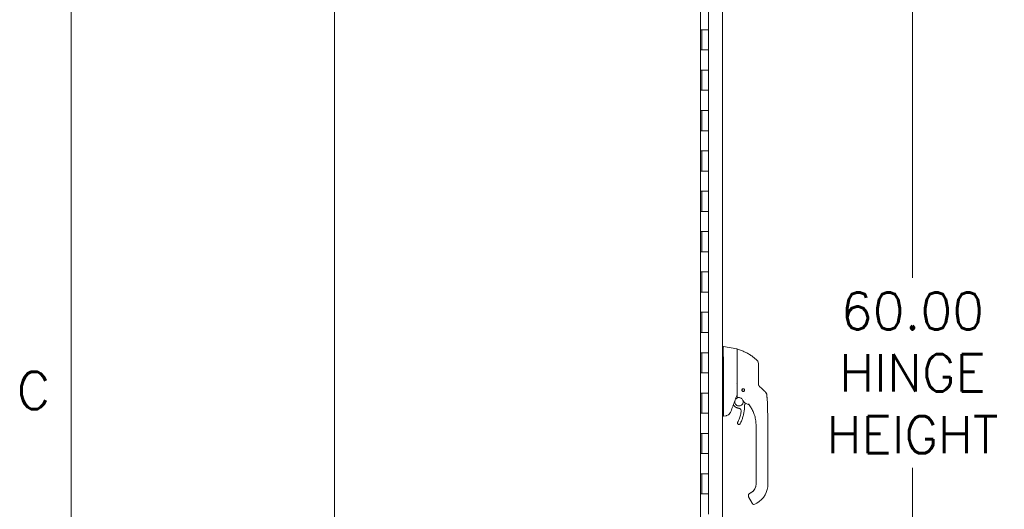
# Model space of a CAD drawing. Header units: inches. Extents: x 3 to 388, y 9 to 244.
# Tile 16 of 53: x 6 to 55, y 142 to 166. Entities that reach past the tile are written whole.
import ezdxf

# ---------------------------------------------------------------- set-up
doc = ezdxf.new("R2010")
doc.units = ezdxf.units.IN
doc.header["$LTSCALE"] = 23
doc.header["$MEASUREMENT"] = 0
doc.layers.get('0').update_dxf_attribs({"lineweight": 0})
for name, color, linetype, lineweight in [('Border (ANSI)', 7, 'Continuous', 5), ('Dimension (ANSI)', 7, 'Continuous', 5), ('Visible (ANSI)', 7, 'Continuous', 5)]:
    doc.layers.add(name, color=color, linetype=linetype, lineweight=lineweight)
doc.styles.add('Note Text (ANSI)', font='RomanS.shx')
doc.styles.add('ROMANS', font='romans.shx')
doc.dimstyles.new('Default (ANSI)', dxfattribs={"dimscale": 23, "dimtxt": 0.08, "dimasz": 0.098425, "dimexe": 0.125, "dimexo": 0.0625, "dimgap": 0.031496, "dimtad": 0, "dimtih": 1, "dimtoh": 1, "dimrnd": 1e-08, "dimzin": 0, "dimdsep": 46, "dimtxsty": 'ROMANS', "dimcen": 0.09, "dimdle": 0.393701, "dimclrd": 256, "dimclre": 256, "dimclrt": 256, "dimadec": 0, "dimazin": 0, "dimtfac": 1.25, "dimtofl": 0, "dimtmove": 0, "dimatfit": 3, "dimfxl": 0, "dimtolj": 1, "dimtzin": 0, "dimlwd": -1, "dimlwe": -1, "dimarcsym": 0})

# ---------------------------------------------------------------- blocks, each defined once
blk = doc.blocks.new('Borders Default Border')
at = {"layer": 'Border (ANSI)', "flags": 128}
blk.add_lwpolyline([(0.38, 0.62), (0.38, 10.38)], dxfattribs=at)
at = {"layer": 'Border (ANSI)', "insert": (0.263, 6.3759), "char_height": 0.08, "attachment_point": 7, "style": 'Note Text (ANSI)'}
blk.add_mtext('C', dxfattribs=at)
blk = doc.blocks.new('*D20')
at = {"layer": 'Defpoints', "color": 0}
for p in [(40.319, 178.438), (40.319, 118.438), (50.433, 118.438)]:
    blk.add_point(p, dxfattribs=at)
at = {"layer": 'Dimension (ANSI)'}
for p, q in [((41.756, 178.438), (53.308, 178.438)), ((50.433, 176.174), (50.433, 153.149)), ((50.433, 120.702), (50.433, 143.727)), ((41.756, 118.438), (53.308, 118.438))]:
    blk.add_line(p, q, dxfattribs=at)
for points in [[(50.056, 176.174), (50.811, 176.174), (50.433, 178.438)], [(50.056, 120.702), (50.811, 120.702), (50.433, 118.438)]]:
    blk.add_solid(points, dxfattribs=at)
at = {"layer": 'Dimension (ANSI)', "insert": (50.433, 148.438), "char_height": 1.84, "attachment_point": 5, "style": 'ROMANS'}
blk.add_mtext('\\A1;60.00\\PHINGE\\PHEIGHT', dxfattribs=at)

msp = doc.modelspace()

# ---------------------------------------------------------------- linework, layer by layer
at = {"layer": 'Visible (ANSI)'}
for p, q in [((21.7985, 110.2336), (21.7985, 182.1712)), ((41.0252, 179.6256), (41.0252, 117.2505)), ((39.9235, 178.8899), (39.9235, 117.5149)), ((40.3186, 165.4379), (40.3186, 166.4379)), ((39.9263, 164.4379), (39.9263, 165.4379)), ((39.9263, 165.4379), (39.9949, 165.4379)), ((39.9886, 164.4379), (39.9886, 165.4379)), ((40.3186, 165.4379), (39.9949, 165.4379)), ((39.9949, 165.4379), (40.3186, 165.4379)), ((40.3186, 164.4379), (40.3186, 165.4379)), ((39.9949, 164.4379), (39.9263, 164.4379)), ((39.9949, 164.4379), (40.3186, 164.4379)), ((40.3186, 164.4379), (39.9949, 164.4379)), ((40.3186, 163.4379), (40.3186, 164.4379)), ((39.9263, 162.4379), (39.9263, 163.4379)), ((39.9263, 163.4379), (39.9949, 163.4379)), ((39.9886, 162.4379), (39.9886, 163.4379)), ((40.3186, 163.4379), (39.9949, 163.4379)), ((39.9949, 163.4379), (40.3186, 163.4379)), ((40.3186, 162.4379), (40.3186, 163.4379)), ((39.9949, 162.4379), (39.9263, 162.4379)), ((39.9949, 162.4379), (40.3186, 162.4379)), ((40.3186, 162.4379), (39.9949, 162.4379)), ((40.3186, 161.4379), (40.3186, 162.4379)), ((39.9263, 160.4379), (39.9263, 161.4379)), ((39.9263, 161.4379), (39.9949, 161.4379)), ((39.9886, 160.4379), (39.9886, 161.4379)), ((40.3186, 161.4379), (39.9949, 161.4379)), ((39.9949, 161.4379), (40.3186, 161.4379)), ((40.3186, 160.4379), (40.3186, 161.4379)), ((39.9949, 160.4379), (39.9263, 160.4379)), ((39.9949, 160.4379), (40.3186, 160.4379)), ((40.3186, 160.4379), (39.9949, 160.4379)), ((40.3186, 159.4379), (40.3186, 160.4379)), ((39.9263, 158.4379), (39.9263, 159.4379)), ((39.9263, 159.4379), (39.9949, 159.4379)), ((39.9886, 158.4379), (39.9886, 159.4379)), ((40.3186, 159.4379), (39.9949, 159.4379)), ((39.9949, 159.4379), (40.3186, 159.4379)), ((40.3186, 158.4379), (40.3186, 159.4379)), ((39.9949, 158.4379), (39.9263, 158.4379)), ((39.9949, 158.4379), (40.3186, 158.4379)), ((40.3186, 158.4379), (39.9949, 158.4379)), ((40.3186, 157.4379), (40.3186, 158.4379)), ((39.9263, 156.4379), (39.9263, 157.4379)), ((39.9263, 157.4379), (39.9949, 157.4379)), ((39.9886, 156.4379), (39.9886, 157.4379)), ((40.3186, 157.4379), (39.9949, 157.4379)), ((39.9949, 157.4379), (40.3186, 157.4379)), ((40.3186, 156.4379), (40.3186, 157.4379)), ((39.9949, 156.4379), (39.9263, 156.4379)), ((39.9949, 156.4379), (40.3186, 156.4379)), ((40.3186, 156.4379), (39.9949, 156.4379)), ((40.3186, 155.4379), (40.3186, 156.4379)), ((39.9263, 154.4379), (39.9263, 155.4379)), ((39.9263, 155.4379), (39.9949, 155.4379)), ((39.9886, 154.4379), (39.9886, 155.4379)), ((40.3186, 155.4379), (39.9949, 155.4379)), ((39.9949, 155.4379), (40.3186, 155.4379)), ((40.3186, 154.4379), (40.3186, 155.4379)), ((39.9949, 154.4379), (39.9263, 154.4379)), ((39.9949, 154.4379), (40.3186, 154.4379)), ((40.3186, 154.4379), (39.9949, 154.4379)), ((40.3186, 153.4379), (40.3186, 154.4379)), ((39.9263, 152.4379), (39.9263, 153.4379)), ((39.9263, 153.4379), (39.9949, 153.4379)), ((39.9886, 152.4379), (39.9886, 153.4379)), ((40.3186, 153.4379), (39.9949, 153.4379)), ((39.9949, 153.4379), (40.3186, 153.4379)), ((40.3186, 152.4379), (40.3186, 153.4379)), ((39.9949, 152.4379), (39.9263, 152.4379)), ((39.9949, 152.4379), (40.3186, 152.4379)), ((40.3186, 152.4379), (39.9949, 152.4379)), ((40.3186, 151.4379), (40.3186, 152.4379)), ((39.9263, 150.4379), (39.9263, 151.4379)), ((39.9263, 151.4379), (39.9949, 151.4379)), ((39.9886, 150.4379), (39.9886, 151.4379)), ((40.3186, 151.4379), (39.9949, 151.4379)), ((39.9949, 151.4379), (40.3186, 151.4379)), ((40.3186, 150.4379), (40.3186, 151.4379)), ((39.9949, 150.4379), (39.9263, 150.4379)), ((39.9949, 150.4379), (40.3186, 150.4379)), ((40.3186, 150.4379), (39.9949, 150.4379)), ((40.3186, 149.4379), (40.3186, 150.4379)), ((39.9263, 148.4379), (39.9263, 149.4379)), ((39.9263, 149.4379), (39.9949, 149.4379)), ((39.9886, 148.4379), (39.9886, 149.4379)), ((40.3186, 149.4379), (39.9949, 149.4379)), ((39.9949, 149.4379), (40.3186, 149.4379)), ((40.3186, 148.4379), (40.3186, 149.4379)), ((41.0252, 149.7425), (41.0697, 149.7425)), ((41.0699, 149.7425), (41.0697, 149.7425)), ((41.7373, 149.6248), (41.0699, 149.7425)), ((41.7536, 149.2649), (41.7536, 149.6054)), ((41.0699, 149.0446), (41.0699, 147.9806)), ((39.9949, 148.4379), (39.9263, 148.4379)), ((39.9949, 148.4379), (40.3186, 148.4379)), ((40.3186, 148.4379), (39.9949, 148.4379)), ((40.3186, 147.4379), (40.3186, 148.4379)), ((39.9263, 146.4379), (39.9263, 147.4379)), ((39.9263, 147.4379), (39.9949, 147.4379)), ((39.9886, 146.4379), (39.9886, 147.4379)), ((40.3186, 147.4379), (39.9949, 147.4379)), ((39.9949, 147.4379), (40.3186, 147.4379)), ((40.3186, 146.4379), (40.3186, 147.4379)), ((41.0699, 147.75), (41.0699, 146.3456)), ((42.1569, 147.0949), (42.1569, 147.0949)), ((39.9949, 146.4379), (39.9263, 146.4379)), ((39.9949, 146.4379), (40.3186, 146.4379)), ((40.3186, 146.4379), (39.9949, 146.4379)), ((40.3186, 145.4379), (40.3186, 146.4379)), ((41.5551, 146.8508), (41.5966, 146.8014)), ((41.0252, 146.2937), (41.0688, 146.2937)), ((41.0688, 146.2937), (41.0699, 146.2937)), ((41.1831, 146.3136), (41.0699, 146.2937)), ((41.7619, 145.9524), (41.7619, 145.9527)), ((39.9263, 144.4379), (39.9263, 145.4379)), ((39.9263, 145.4379), (39.9949, 145.4379)), ((39.9886, 144.4379), (39.9886, 145.4379)), ((40.3186, 145.4379), (39.9949, 145.4379)), ((39.9949, 145.4379), (40.3186, 145.4379)), ((40.3186, 144.4379), (40.3186, 145.4379)), ((42.6836, 145.7737), (42.6836, 145.8336)), ((42.6836, 145.7737), (42.6836, 145.1634)), ((43.2742, 144.9075), (43.2742, 145.8336)), ((42.6836, 145.065), (42.6836, 145.1634)), ((42.6836, 145.065), (42.6836, 144.9075)), ((42.6836, 144.9075), (42.6836, 144.4548)), ((43.2742, 144.9075), (43.2742, 142.939)), ((39.9949, 144.4379), (39.9263, 144.4379)), ((39.9949, 144.4379), (40.3186, 144.4379)), ((40.3186, 144.4379), (39.9949, 144.4379)), ((40.3186, 143.4379), (40.3186, 144.4379)), ((42.6836, 144.4548), (42.6836, 144.3563)), ((42.6836, 144.3563), (42.6836, 143.7461)), ((42.6836, 143.7461), (42.6836, 143.6477)), ((42.6836, 143.6477), (42.6836, 143.0374)), ((39.9263, 142.4379), (39.9263, 143.4379)), ((39.9263, 143.4379), (39.9949, 143.4379)), ((39.9886, 142.4379), (39.9886, 143.4379)), ((40.3186, 143.4379), (39.9949, 143.4379)), ((39.9949, 143.4379), (40.3186, 143.4379)), ((40.3186, 142.4379), (40.3186, 143.4379)), ((42.6836, 143.0374), (42.6836, 142.939)), ((42.4431, 142.505), (42.3595, 142.4568)), ((42.3595, 142.4571), (42.4277, 142.4965)), ((42.4277, 142.4965), (42.3595, 142.4571)), ((42.4277, 142.4965), (42.3595, 142.4571)), ((42.4277, 142.4958), (42.3595, 142.4564)), ((42.3595, 142.4564), (42.4277, 142.4958)), ((42.3595, 142.4564), (42.4277, 142.4958)), ((42.4277, 142.4965), (42.4277, 142.4965)), ((42.4277, 142.4958), (42.4277, 142.4958)), ((39.9949, 142.4379), (39.9263, 142.4379)), ((39.9949, 142.4379), (40.3186, 142.4379)), ((40.3186, 142.4379), (39.9949, 142.4379)), ((40.3186, 141.4379), (40.3186, 142.4379)), ((42.3005, 142.3549), (42.3005, 142.3548)), ((42.3005, 142.3545), (42.3005, 142.3545)), ((42.3005, 142.3541), (42.3005, 142.3541)), ((42.3163, 142.295), (42.4934, 141.9882)), ((42.3595, 142.4571), (42.3595, 142.4571)), ((42.3595, 142.4564), (42.3595, 142.4564)), ((42.723, 141.9843), (42.6207, 141.9253))]:
    msp.add_line(p, q, dxfattribs=at)
msp.add_circle((42.0489, 147.5843), 0.061, dxfattribs=at)
for centre, radius, start, end in [((41.7339, 149.6054), 0.0197, 0.00006, 80.00001), ((41.7654, 149.5997), 0.0118, 73.0732, 179.99998), ((40.9409, 149.0446), 0.129, 0.01037, 3.51015), ((42.6, 148.9095), 0.1969, 359.99997, 45.47278), ((42.0489, 147.5843), 0.0689, 180.08663, 359.90795), ((42.0489, 147.5855), 0.061, 180.56492, 359.43508), ((42.0489, 147.5852), 0.061, 180.42604, 359.57396), ((42.0489, 147.5849), 0.061, 180.2801, 359.7199), ((41.9555, 147.1585), 0.0201, 23.66834, 56.81565), ((42.4787, 147.3878), 0.5512, 203.66848, 254.63979), ((56.3149, 141.3513), 15.748, 159.74434, 160.82859), ((42.3274, 146.8369), 0.0201, 44.47562, 74.6398), ((42.5813, 141.9935), 0.0787, 210.00002, 300.00002)]:
    msp.add_arc(centre, radius, start, end, dxfattribs=at)
for centre, major_axis, ratio, start_param, end_param in [((43.0624, 147.9455), (-0.2377, -0.1397), 0.8326746, 0.1984379, 0.2341508), ((43.0157, 147.3422), (-0.0314, 0.1943), 0.9999984, 4.712389, 5.3634248), ((43.0157, 147.3415), (0.1958, 0.0203), 0.9999934, 0, 0.5297275), ((43.4137, 146.6419), (-1.4398, 0.5246), 0.0011887, 0.0004265, 0.0011341), ((41.9672, 147.1533), (0.0081, 0.0184), 0.9571386, 6.2831848, 6.2867931), ((42.2849, 146.8906), (0.0155, 0.0128), 0.7633201, 6.2825394, 6.2831869), ((42.4787, 147.3881), (0.5314, -0.1463), 0.9999993, 4.712389, 4.7123951), ((41.8902, 147.4509), (0.4425, -0.5946), 0.000761, 6.2822115, 6.2842075), ((40.6165, 146.2937), (0.4534, 0.0534), 0.1629425, 6.1951839, 6.264012), ((42.1718, 142.9397), (0.5118, 0), 0.9999992, 5.2359878, 6.2831853), ((42.1718, 142.939), (1.1024, 0), 0.9999992, 5.2359878, 6.2831853), ((42.3845, 142.3344), (-0.0682, -0.0394), 0.0011029, 6.2825485, 6.2831853)]:
    msp.add_ellipse(centre, major_axis=major_axis, ratio=ratio, start_param=start_param, end_param=end_param, dxfattribs=at)
for points, knots in [([(41.0697, 149.7425), (41.0668, 149.7425), (41.0647, 149.7379), (41.0611, 149.7175), (41.0597, 149.6996), (41.0574, 149.6419), (41.0568, 149.5968), (41.0568, 149.4866), (41.0574, 149.4227), (41.0597, 149.3011), (41.0611, 149.2472), (41.0647, 149.1458), (41.0668, 149.099), (41.0697, 149.0525)], [-2.7434722, -2.7434722, -2.7434722, -2.7434722, -2.3881903, -2.3881903, -1.9605506, -1.9605506, -1.3719512, -1.3719512, -0.783309, -0.783309, -0.3554091, -0.3554091, 0, 0, 0, 0]), ([(42.7381, 149.0498), (42.6982, 149.089), (42.6557, 149.1276), (42.6106, 149.165), (42.5656, 149.2025), (42.518, 149.2389), (42.4678, 149.2741), (42.4177, 149.3093), (42.3649, 149.3433), (42.3096, 149.3756), (42.2544, 149.408), (42.1967, 149.4388), (42.139, 149.4666), (42.0814, 149.4945), (42.024, 149.5196), (41.9627, 149.5437), (41.9015, 149.5677), (41.8364, 149.5905), (41.7688, 149.611)], [0, 0, 0, 0, 0.1666667, 0.1666667, 0.1666667, 0.3333333, 0.3333333, 0.3333333, 0.5, 0.5, 0.5, 0.6666667, 0.6666667, 0.6666667, 0.8333333, 0.8333333, 0.8333333, 1, 1, 1, 1]), ([(41.7536, 149.2649), (41.7536, 149.2528), (41.7536, 149.2407), (41.7536, 149.229), (41.7536, 149.2114), (41.7536, 149.1944), (41.7536, 149.1781), (41.7536, 149.1618), (41.7536, 149.1462), (41.7536, 149.1313), (41.7536, 149.1163), (41.7536, 149.102), (41.7536, 149.0884), (41.7536, 149.0747), (41.7536, 149.0616), (41.7536, 149.0491), (41.7536, 149.0366), (41.7536, 149.0246), (41.7536, 149.0132), (41.7536, 149.0018), (41.7536, 148.9908), (41.7536, 148.9803), (41.7536, 148.9699), (41.7536, 148.9599), (41.7536, 148.9504), (41.7536, 148.9408), (41.7536, 148.9318), (41.7536, 148.9231), (41.7536, 148.9144), (41.7536, 148.9062), (41.7536, 148.8984)], [0.73879691, 0.73879691, 0.73879691, 0.73879691, 0.75675676, 0.75675676, 0.75675676, 0.78378378, 0.78378378, 0.78378378, 0.81081081, 0.81081081, 0.81081081, 0.83783784, 0.83783784, 0.83783784, 0.86486486, 0.86486486, 0.86486486, 0.89189189, 0.89189189, 0.89189189, 0.91891892, 0.91891892, 0.91891892, 0.94594595, 0.94594595, 0.94594595, 0.97297297, 0.97297297, 0.97297297, 1, 1, 1, 1]), ([(41.7536, 148.8984), (41.7536, 148.8134), (41.7536, 148.7317), (41.7536, 148.6523), (41.7536, 148.573), (41.7536, 148.4961), (41.7536, 148.4238), (41.7536, 148.3514), (41.7536, 148.2836), (41.7536, 148.213), (41.7536, 148.1423), (41.7536, 148.0687), (41.7536, 147.9947)], [0, 0, 0, 0, 0.25, 0.25, 0.25, 0.5, 0.5, 0.5, 0.75, 0.75, 0.75, 1, 1, 1, 1]), ([(42.7969, 148.2948), (42.7969, 148.3037), (42.7969, 148.3131), (42.7969, 148.323), (42.7969, 148.3328), (42.7969, 148.3432), (42.7969, 148.354), (42.7969, 148.3648), (42.7969, 148.3761), (42.7969, 148.3879), (42.7969, 148.3997), (42.7969, 148.412), (42.7969, 148.4248), (42.7969, 148.4376), (42.7969, 148.451), (42.7969, 148.4649), (42.7969, 148.4788), (42.7969, 148.4932), (42.7969, 148.5082), (42.7969, 148.5231), (42.7969, 148.5387), (42.7969, 148.5548), (42.7969, 148.571), (42.7969, 148.5877), (42.7969, 148.6049), (42.7969, 148.6221), (42.7969, 148.6399), (42.7969, 148.6581), (42.7969, 148.6762), (42.7969, 148.6949), (42.7969, 148.7126), (42.7969, 148.7303), (42.7969, 148.7471), (42.7969, 148.7622), (42.7969, 148.7774), (42.7969, 148.7908), (42.7969, 148.8029), (42.7969, 148.8149), (42.7969, 148.8254), (42.7969, 148.8347), (42.7969, 148.844), (42.7969, 148.852), (42.7969, 148.8591), (42.7969, 148.8661), (42.7969, 148.8721), (42.7969, 148.8773), (42.7969, 148.8825), (42.7969, 148.8868), (42.7969, 148.8905), (42.7969, 148.8941), (42.7969, 148.8971), (42.7969, 148.8995), (42.7969, 148.9019), (42.7969, 148.9037), (42.7969, 148.9051), (42.7969, 148.9065), (42.7969, 148.9075), (42.7969, 148.9081), (42.7969, 148.9087), (42.7969, 148.909), (42.7969, 148.909)], [0, 0, 0, 0, 0.05, 0.05, 0.05, 0.1, 0.1, 0.1, 0.15, 0.15, 0.15, 0.2, 0.2, 0.2, 0.25, 0.25, 0.25, 0.3, 0.3, 0.3, 0.35, 0.35, 0.35, 0.4, 0.4, 0.4, 0.45, 0.45, 0.45, 0.5, 0.5, 0.5, 0.55, 0.55, 0.55, 0.6, 0.6, 0.6, 0.65, 0.65, 0.65, 0.7, 0.7, 0.7, 0.75, 0.75, 0.75, 0.8, 0.8, 0.8, 0.85, 0.85, 0.85, 0.9, 0.9, 0.9, 0.95, 0.95, 0.95, 1, 1, 1, 1]), ([(41.0699, 147.9792), (41.0695, 147.9405), (41.0693, 147.9019), (41.0693, 147.8254), (41.0695, 147.7878), (41.0699, 147.7513)], [-0.58964336, -0.58964336, -0.58964336, -0.58964336, -0.29484392, -0.29484392, 0, 0, 0, 0]), ([(41.7529, 147.9071), (41.7523, 147.909), (41.7514, 147.9107), (41.75, 147.9123), (41.7486, 147.9138), (41.7468, 147.9153), (41.7446, 147.9166), (41.7425, 147.9179), (41.74, 147.9192), (41.7374, 147.9205)], [0, 0, 0, 0, 0.3333333, 0.3333333, 0.3333333, 0.6666667, 0.6666667, 0.6666667, 1, 1, 1, 1]), ([(41.7529, 147.9071), (41.7532, 147.906), (41.7534, 147.9041), (41.7536, 147.8994), (41.7536, 147.8969), (41.7536, 147.8946)], [-0.039762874, -0.039762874, -0.039762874, -0.039762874, -0.019191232, -0.019191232, 0, 0, 0, 0]), ([(41.7536, 147.9947), (41.7536, 147.9848), (41.7536, 147.9747), (41.7536, 147.9642), (41.7536, 147.9537), (41.7536, 147.9428), (41.7536, 147.932), (41.7536, 147.9213), (41.7536, 147.9108), (41.7536, 147.9004), (41.7536, 147.89), (41.7536, 147.8797), (41.7536, 147.8695), (41.7536, 147.8593), (41.7536, 147.8492), (41.7536, 147.8394), (41.7536, 147.8295), (41.7536, 147.8198), (41.7536, 147.8099), (41.7536, 147.7999), (41.7536, 147.7897), (41.7536, 147.779), (41.7536, 147.7683), (41.7536, 147.757), (41.7536, 147.7457), (41.7536, 147.7343), (41.7536, 147.7227), (41.7536, 147.711), (41.7536, 147.6993), (41.7536, 147.6875), (41.7536, 147.6755), (41.7536, 147.6636), (41.7536, 147.6515), (41.7536, 147.6393), (41.7536, 147.6272), (41.7536, 147.615), (41.7536, 147.6028), (41.7536, 147.5906), (41.7536, 147.5784), (41.7536, 147.5661), (41.7536, 147.5538), (41.7536, 147.5413), (41.7536, 147.5296), (41.7536, 147.518), (41.7536, 147.5072), (41.7536, 147.4973), (41.7536, 147.4874), (41.7536, 147.4785), (41.7536, 147.4702), (41.7536, 147.4619), (41.7536, 147.4542), (41.7536, 147.447), (41.7536, 147.4397), (41.7536, 147.4328), (41.7536, 147.4262), (41.7536, 147.4195), (41.7536, 147.413), (41.7536, 147.4066), (41.7536, 147.4002), (41.7536, 147.394), (41.7536, 147.3878), (41.7536, 147.3816), (41.7536, 147.3755), (41.7536, 147.3694), (41.7536, 147.3634), (41.7536, 147.3573), (41.7536, 147.3513), (41.7536, 147.3453), (41.7536, 147.3395), (41.7536, 147.3342), (41.7536, 147.3289), (41.7536, 147.3241), (41.7536, 147.3197), (41.7536, 147.3154), (41.7536, 147.3114), (41.7536, 147.3079), (41.7536, 147.3043), (41.7536, 147.3011), (41.7536, 147.2981), (41.7536, 147.2952), (41.7536, 147.2925), (41.7536, 147.29), (41.7536, 147.2876), (41.7536, 147.2854), (41.7536, 147.2833), (41.7536, 147.2813), (41.7536, 147.2794), (41.7536, 147.2777), (41.7536, 147.2759), (41.7536, 147.2743), (41.7536, 147.2728), (41.7536, 147.2712), (41.7536, 147.2698), (41.7536, 147.2683), (41.7536, 147.2669), (41.7536, 147.2656), (41.7536, 147.2642), (41.7536, 147.2628), (41.7536, 147.2615), (41.7536, 147.2602), (41.7536, 147.2588), (41.7536, 147.2574), (41.7536, 147.2561), (41.7536, 147.2548), (41.7536, 147.2536), (41.7536, 147.2525), (41.7536, 147.2514), (41.7536, 147.2505), (41.7536, 147.2496), (41.7536, 147.2488), (41.7536, 147.248), (41.7536, 147.2474), (41.7536, 147.2467), (41.7536, 147.2461), (41.7536, 147.2455), (41.7536, 147.245), (41.7536, 147.2445), (41.7536, 147.244), (41.7536, 147.2436), (41.7536, 147.2432), (41.7536, 147.2428), (41.7536, 147.2425), (41.7536, 147.2421), (41.7536, 147.2419), (41.7536, 147.2416), (41.7536, 147.2413), (41.7536, 147.2411), (41.7536, 147.2408), (41.7536, 147.2406), (41.7536, 147.2404), (41.7536, 147.2403), (41.7536, 147.2401), (41.7536, 147.24), (41.7536, 147.2398), (41.7536, 147.2397), (41.7536, 147.2396), (41.7536, 147.2395), (41.7536, 147.2394), (41.7536, 147.2393), (41.7536, 147.2392), (41.7536, 147.2391), (41.7536, 147.2391), (41.7536, 147.239), (41.7536, 147.239), (41.7536, 147.2389), (41.7536, 147.2389), (41.7536, 147.2389), (41.7536, 147.2389), (41.7536, 147.2388), (41.7536, 147.2388), (41.7536, 147.2388)], [0, 0, 0, 0, 0.02, 0.02, 0.02, 0.04, 0.04, 0.04, 0.06, 0.06, 0.06, 0.08, 0.08, 0.08, 0.1, 0.1, 0.1, 0.12, 0.12, 0.12, 0.14, 0.14, 0.14, 0.16, 0.16, 0.16, 0.18, 0.18, 0.18, 0.2, 0.2, 0.2, 0.22, 0.22, 0.22, 0.24, 0.24, 0.24, 0.26, 0.26, 0.26, 0.28, 0.28, 0.28, 0.3, 0.3, 0.3, 0.32, 0.32, 0.32, 0.34, 0.34, 0.34, 0.36, 0.36, 0.36, 0.38, 0.38, 0.38, 0.4, 0.4, 0.4, 0.42, 0.42, 0.42, 0.44, 0.44, 0.44, 0.46, 0.46, 0.46, 0.48, 0.48, 0.48, 0.5, 0.5, 0.5, 0.52, 0.52, 0.52, 0.54, 0.54, 0.54, 0.56, 0.56, 0.56, 0.58, 0.58, 0.58, 0.6, 0.6, 0.6, 0.62, 0.62, 0.62, 0.64, 0.64, 0.64, 0.66, 0.66, 0.66, 0.68, 0.68, 0.68, 0.7, 0.7, 0.7, 0.72, 0.72, 0.72, 0.74, 0.74, 0.74, 0.76, 0.76, 0.76, 0.78, 0.78, 0.78, 0.8, 0.8, 0.8, 0.82, 0.82, 0.82, 0.84, 0.84, 0.84, 0.86, 0.86, 0.86, 0.88, 0.88, 0.88, 0.9, 0.9, 0.9, 0.92, 0.92, 0.92, 0.94, 0.94, 0.94, 0.96, 0.96, 0.96, 0.98, 0.98, 0.98, 1, 1, 1, 1]), ([(42.7969, 147.905), (42.7969, 147.9458), (42.7969, 147.9874), (42.7969, 148.0299), (42.7969, 148.0724), (42.7969, 148.1158), (42.7969, 148.1599), (42.7969, 148.2041), (42.7969, 148.249), (42.7969, 148.2948)], [0, 0, 0, 0, 0.33333333, 0.33333333, 0.33333333, 0.66666667, 0.66666667, 0.66666667, 1, 1, 1, 1]), ([(42.7969, 147.9065), (42.7969, 147.8979), (42.7975, 147.8898), (42.7984, 147.8822), (42.7993, 147.8746), (42.8007, 147.8676), (42.8022, 147.861), (42.8038, 147.8545), (42.8056, 147.8484), (42.8075, 147.8428), (42.8094, 147.8371), (42.8115, 147.8319), (42.8136, 147.8271), (42.8157, 147.8223), (42.8179, 147.8179), (42.8201, 147.8138), (42.8223, 147.8097), (42.8245, 147.8059), (42.8267, 147.8024), (42.8289, 147.7988), (42.831, 147.7956), (42.8332, 147.7925), (42.8354, 147.7895), (42.8375, 147.7866), (42.8396, 147.784), (42.8417, 147.7813), (42.8438, 147.7788), (42.846, 147.7764), (42.8481, 147.774), (42.8502, 147.7717), (42.8523, 147.7695)], [0.00000004, 0.00000004, 0.00000004, 0.00000004, 0.1, 0.1, 0.1, 0.2, 0.2, 0.2, 0.3, 0.3, 0.3, 0.4, 0.4, 0.4, 0.5, 0.5, 0.5, 0.6, 0.6, 0.6, 0.7, 0.7, 0.7, 0.8, 0.8, 0.8, 0.9, 0.9, 0.9, 1, 1, 1, 1]), ([(42.0489, 147.5152), (42.0437, 147.5152), (42.0384, 147.5158), (42.0282, 147.5182), (42.0233, 147.5199), (42.0112, 147.5258), (42.0046, 147.5307), (41.9929, 147.543), (41.9881, 147.5505), (41.9822, 147.5652), (41.9806, 147.5722), (41.9797, 147.5859), (41.9802, 147.5926), (41.9833, 147.6064), (41.9861, 147.6135), (41.9949, 147.6277), (42.0011, 147.6345), (42.0144, 147.6441), (42.0209, 147.6474), (42.0346, 147.6518), (42.0417, 147.6529), (42.0489, 147.6529)], [-0.57392807, -0.57392807, -0.57392807, -0.57392807, -0.53381403, -0.53381403, -0.49391427, -0.49391427, -0.43075969, -0.43075969, -0.35976568, -0.35976568, -0.30059841, -0.30059841, -0.24545309, -0.24545309, -0.18315135, -0.18315135, -0.11040726, -0.11040726, -0.05467869, -0.05467869, -0.000001, -0.000001, -0.000001, -0.000001]), ([(42.0489, 147.6529), (42.0542, 147.6529), (42.0595, 147.6523), (42.0699, 147.6499), (42.0749, 147.648), (42.0876, 147.6417), (42.0946, 147.6363), (42.1061, 147.6233), (42.1105, 147.6159), (42.1162, 147.6005), (42.1176, 147.5928), (42.1179, 147.5774), (42.1167, 147.5699), (42.1119, 147.5552), (42.1083, 147.5483), (42.0983, 147.5353), (42.0919, 147.5296), (42.0793, 147.5219), (42.0735, 147.5194), (42.0614, 147.5161), (42.0552, 147.5152), (42.0489, 147.5152)], [-0.56928744, -0.56928744, -0.56928744, -0.56928744, -0.52888577, -0.52888577, -0.48768411, -0.48768411, -0.42024216, -0.42024216, -0.35307171, -0.35307171, -0.29129274, -0.29129274, -0.2304014, -0.2304014, -0.16717789, -0.16717789, -0.09852884, -0.09852884, -0.04859211, -0.04859211, -0.000001, -0.000001, -0.000001, -0.000001]), ([(42.9995, 147.6293), (43.0053, 147.6238), (43.0115, 147.6179), (43.0184, 147.6114), (43.0253, 147.6048), (43.0329, 147.5976), (43.0403, 147.5906), (43.0477, 147.5835), (43.0551, 147.5765), (43.0619, 147.5701), (43.0687, 147.5636), (43.0749, 147.5577), (43.0807, 147.5522), (43.0864, 147.5467), (43.0917, 147.5417), (43.0965, 147.5371), (43.1013, 147.5325), (43.1057, 147.5284), (43.1097, 147.5246), (43.1137, 147.5208), (43.1173, 147.5173), (43.1206, 147.5142), (43.1238, 147.5111), (43.1267, 147.5083), (43.1293, 147.5059), (43.132, 147.5034), (43.1342, 147.5012), (43.1363, 147.4993), (43.1383, 147.4973), (43.1401, 147.4957), (43.1416, 147.4942), (43.1431, 147.4928), (43.1444, 147.4915), (43.1455, 147.4905), (43.1466, 147.4894), (43.1475, 147.4885), (43.1483, 147.4878), (43.149, 147.4871), (43.1496, 147.4865), (43.1501, 147.4861), (43.1505, 147.4857), (43.1508, 147.4854), (43.151, 147.4852), (43.1512, 147.485), (43.1513, 147.4849), (43.1513, 147.4849)], [0.00000004, 0.00000004, 0.00000004, 0.00000004, 0.06666667, 0.06666667, 0.06666667, 0.13333333, 0.13333333, 0.13333333, 0.2, 0.2, 0.2, 0.26666667, 0.26666667, 0.26666667, 0.33333333, 0.33333333, 0.33333333, 0.4, 0.4, 0.4, 0.46666667, 0.46666667, 0.46666667, 0.53333333, 0.53333333, 0.53333333, 0.6, 0.6, 0.6, 0.66666667, 0.66666667, 0.66666667, 0.73333333, 0.73333333, 0.73333333, 0.8, 0.8, 0.8, 0.86666667, 0.86666667, 0.86666667, 0.93333333, 0.93333333, 0.93333333, 1, 1, 1, 1]), ([(43.1924, 147.4288), (43.1924, 147.4288), (43.1924, 147.4288), (43.1929, 147.4277), (43.1945, 147.4246), (43.1983, 147.4157), (43.1995, 147.4126), (43.2028, 147.4035), (43.205, 147.3966), (43.2089, 147.3807), (43.2106, 147.3715), (43.2116, 147.3621)], [0.30539867, 0.30539867, 0.30539867, 0.30539867, 0.32826155, 0.32826155, 0.44781005, 0.44781005, 0.49541217, 0.49541217, 0.56786727, 0.56786727, 0.64600989, 0.64600989, 0.64600989, 0.64600989]), ([(43.2502, 146.8558), (43.2493, 146.9124), (43.2465, 146.9701), (43.2425, 147.0277), (43.2386, 147.0855), (43.2335, 147.1432), (43.2281, 147.1992), (43.2227, 147.2552), (43.217, 147.3096), (43.2115, 147.3618)], [0.00202866, 0.00202866, 0.00202866, 0.00202866, 0.33333333, 0.33333333, 0.33333333, 0.66666667, 0.66666667, 0.66666667, 1, 1, 1, 1]), ([(43.2116, 147.3621), (43.2201, 147.2805), (43.2286, 147.1989), (43.2409, 147.0559), (43.2453, 146.9944), (43.2484, 146.9215), (43.2488, 146.91), (43.2493, 146.8946), (43.2495, 146.8905), (43.2497, 146.8827), (43.2498, 146.8789), (43.2499, 146.8741), (43.2499, 146.8726), (43.25, 146.8688), (43.25, 146.8671), (43.2502, 146.8606), (43.2502, 146.8606), (43.2502, 146.8595), (43.2502, 146.8594), (43.2502, 146.8594)], [0.0000066, 0.0000066, 0.0000066, 0.0000066, 0.6250104, 0.6250104, 1.0938658, 1.0938658, 1.181845, 1.181845, 1.2131635, 1.2131635, 1.244798, 1.244798, 1.2605313, 1.2605313, 1.2923474, 1.2923474, 1.4199121, 1.4199121, 1.5350653, 1.5350653, 1.5350653, 1.5350653]), ([(41.6311, 147.004), (41.6311, 147.026), (41.6347, 147.048), (41.6485, 147.0899), (41.6588, 147.1097), (41.6852, 147.1451), (41.7012, 147.1606), (41.7373, 147.1859), (41.7574, 147.1956), (41.7997, 147.2083), (41.8218, 147.2112), (41.8527, 147.2103), (41.8616, 147.2095), (41.8704, 147.2081)], [5.9346961, 5.9346961, 5.9346961, 5.9346961, 6.2546961, 6.2546961, 6.5746962, 6.5746962, 6.8946962, 6.8946962, 7.2146962, 7.2146962, 7.5346961, 7.5346961, 7.6638354, 7.6638354, 7.6638354, 7.6638354]), ([(42.0445, 147.004), (42.0445, 146.982), (42.0409, 146.96), (42.0271, 146.9183), (42.0168, 146.8984), (41.9904, 146.8631), (41.9744, 146.8475), (41.9383, 146.8222), (41.9182, 146.8125), (41.8759, 146.7999), (41.8538, 146.797), (41.8097, 146.7982), (41.7878, 146.8024), (41.7464, 146.8175), (41.7269, 146.8284), (41.6923, 146.8558), (41.6772, 146.8722), (41.653, 146.9091), (41.6438, 146.9294), (41.6335, 146.9681), (41.6311, 146.986), (41.6311, 147.004)], [2.7943163, 2.7943163, 2.7943163, 2.7943163, 3.1131035, 3.1131035, 3.4331035, 3.4331035, 3.7531035, 3.7531035, 4.0731035, 4.0731035, 4.3931035, 4.3931035, 4.7131034, 4.7131034, 5.0331034, 5.0331034, 5.3531034, 5.3531034, 5.6731034, 5.6731034, 5.9334832, 5.9334832, 5.9334832, 5.9334832]), ([(41.7642, 147.2271), (41.7629, 147.2272), (41.7616, 147.2276), (41.759, 147.2288), (41.7577, 147.2297), (41.7557, 147.232), (41.7549, 147.2333), (41.7538, 147.236), (41.7536, 147.2374), (41.7536, 147.2388)], [0, 0, 0, 0, 0.010213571, 0.010213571, 0.021888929, 0.021888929, 0.03336269, 0.03336269, 0.044191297, 0.044191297, 0.044191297, 0.044191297]), ([(41.7642, 147.2271), (41.7652, 147.227), (41.7662, 147.2269), (41.7683, 147.2267), (41.7693, 147.2265), (41.7703, 147.2264)], [-0.015527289, -0.015527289, -0.015527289, -0.015527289, -0.007755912, -0.007755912, -0.000000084, -0.000000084, -0.000000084, -0.000000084]), ([(41.9753, 147.1717), (41.9591, 147.1788), (41.9426, 147.1853), (41.9258, 147.1912), (41.9091, 147.197), (41.8922, 147.2023), (41.8751, 147.2068), (41.8579, 147.2114), (41.8406, 147.2153), (41.8232, 147.2186), (41.8057, 147.2219), (41.788, 147.2245), (41.7703, 147.2264)], [0.00000001, 0.00000001, 0.00000001, 0.00000001, 0.25, 0.25, 0.25, 0.5, 0.5, 0.5, 0.75, 0.75, 0.75, 1, 1, 1, 1]), ([(41.9239, 147.1918), (41.9389, 147.185), (41.9531, 147.1763), (41.9706, 147.1624), (41.975, 147.1586), (41.9793, 147.1546)], [7.9353654, 7.9353654, 7.9353654, 7.9353654, 8.17469604, 8.17469604, 8.25940983, 8.25940983, 8.25940983, 8.25940983]), ([(42.0374, 147.0575), (42.0374, 147.0575), (42.0374, 147.0575), (42.0421, 147.04), (42.0445, 147.022), (42.0445, 147.004)], [8.81399674, 8.81399674, 8.81399674, 8.81399674, 8.81469604, 8.81469604, 9.07628873, 9.07628873, 9.07628873, 9.07628873]), ([(42.1272, 146.8797), (42.1251, 146.8748), (42.1232, 146.8699), (42.1198, 146.8598), (42.1183, 146.8547), (42.1158, 146.8443), (42.1147, 146.8391), (42.113, 146.8286), (42.1123, 146.8233), (42.1115, 146.8127), (42.1113, 146.8074), (42.1113, 146.8021)], [6.22620958, 6.22620958, 6.22620958, 6.22620958, 6.30729363, 6.30729363, 6.38837768, 6.38837768, 6.46946173, 6.46946173, 6.55054578, 6.55054578, 6.63162983, 6.63162983, 6.63162983, 6.63162983]), ([(42.1476, 146.9471), (42.1475, 146.9465), (42.1473, 146.9458), (42.1458, 146.9376), (42.1441, 146.9302), (42.1402, 146.9155), (42.138, 146.9082), (42.133, 146.8938), (42.1302, 146.8867), (42.1272, 146.8797)], [2.97444193, 2.97444193, 2.97444193, 2.97444193, 2.98096633, 2.98096633, 3.05350035, 3.05350035, 3.12603437, 3.12603437, 3.19856838, 3.19856838, 3.19856838, 3.19856838]), ([(42.5332, 146.5294), (42.5199, 146.5588), (42.5053, 146.5887), (42.4892, 146.6193), (42.473, 146.6499), (42.4554, 146.681), (42.4361, 146.7125), (42.4169, 146.744), (42.396, 146.7759), (42.3734, 146.8078), (42.3508, 146.8396), (42.3266, 146.8715), (42.3004, 146.9034)], [0, 0, 0, 0, 0.25, 0.25, 0.25, 0.5, 0.5, 0.5, 0.75, 0.75, 0.75, 0.99999998, 0.99999998, 0.99999998, 0.99999998]), ([(41.4402, 146.5229), (41.429, 146.4908), (41.4124, 146.4601), (41.371, 146.4068), (41.3459, 146.3834), (41.2904, 146.3461), (41.2592, 146.3318), (41.2172, 146.3202), (41.2074, 146.3179), (41.1974, 146.3162)], [0.0000069, 0.0000069, 0.0000069, 0.0000069, 0.25938854, 0.25938854, 0.51413678, 0.51413678, 0.76905127, 0.76905127, 0.84596412, 0.84596412, 0.84596412, 0.84596412]), ([(41.5416, 146.814), (41.5417, 146.8137), (41.5417, 146.8133), (41.542, 146.8115), (41.542, 146.8101), (41.5417, 146.8069), (41.5414, 146.8051), (41.5407, 146.8035)], [0.020894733, 0.020894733, 0.020894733, 0.020894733, 0.023788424, 0.023788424, 0.034584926, 0.034584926, 0.048126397, 0.048126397, 0.048126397, 0.048126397]), ([(41.8057, 146.6906), (41.7896, 146.6923), (41.7736, 146.6952), (41.7424, 146.7034), (41.727, 146.7087), (41.6974, 146.7216), (41.6831, 146.7291), (41.6557, 146.7464), (41.6427, 146.7561), (41.6184, 146.7774), (41.607, 146.789), (41.5966, 146.8014)], [4.46606988, 4.46606988, 4.46606988, 4.46606988, 4.62005346, 4.62005346, 4.77403703, 4.77403703, 4.92802061, 4.92802061, 5.08200418, 5.08200418, 5.23598776, 5.23598776, 5.23598776, 5.23598776]), ([(41.9449, 146.5081), (41.9388, 146.4717), (41.9315, 146.4355), (41.9147, 146.3636), (41.9052, 146.3279), (41.884, 146.2573), (41.8723, 146.2223), (41.8466, 146.1531), (41.8328, 146.1188), (41.8029, 146.0514), (41.7869, 146.0181), (41.7699, 145.9854)], [2.96002431, 2.96002431, 2.96002431, 2.96002431, 3.02250546, 3.02250546, 3.0849866, 3.0849866, 3.14746775, 3.14746775, 3.2099489, 3.2099489, 3.27243005, 3.27243005, 3.27243005, 3.27243005]), ([(41.8057, 146.6906), (41.821, 146.6891), (41.8361, 146.6852), (41.8646, 146.6733), (41.8779, 146.6653), (41.9017, 146.6457), (41.9121, 146.6341), (41.9292, 146.6084), (41.9359, 146.5943), (41.9448, 146.5648), (41.9471, 146.5494), (41.9471, 146.534)], [1.3244772, 1.3244772, 1.3244772, 1.3244772, 1.6182025, 1.6182025, 1.9119277, 1.9119277, 2.2056529, 2.2056529, 2.4993782, 2.4993782, 2.7931034, 2.7931034, 2.7931034, 2.7931034]), ([(42.1113, 146.8021), (42.1113, 146.7409), (42.1083, 146.6798), (42.0966, 146.5581), (42.0878, 146.4975), (42.0645, 146.3775), (42.05, 146.318), (42.0153, 146.2008), (41.9952, 146.143), (41.9494, 146.0296), (41.9238, 145.974), (41.8956, 145.9197)], [2.79314814, 2.79314814, 2.79314814, 2.79314814, 2.88900452, 2.88900452, 2.9848609, 2.9848609, 3.08071728, 3.08071728, 3.17657366, 3.17657366, 3.27243005, 3.27243005, 3.27243005, 3.27243005]), ([(41.9471, 146.534), (41.9471, 146.5323), (41.9471, 146.5306), (41.9469, 146.5272), (41.9469, 146.5255), (41.9466, 146.522), (41.9465, 146.5202), (41.9461, 146.5167), (41.9459, 146.515), (41.9455, 146.5115), (41.9452, 146.5098), (41.9449, 146.5081)], [2.79469534, 2.79469534, 2.79469534, 2.79469534, 2.8264876, 2.8264876, 2.85987178, 2.85987178, 2.89325596, 2.89325596, 2.92664013, 2.92664013, 2.96002431, 2.96002431, 2.96002431, 2.96002431]), ([(42.6836, 145.8336), (42.6836, 145.8674), (42.6826, 145.9032), (42.6801, 145.9417), (42.6777, 145.9802), (42.6736, 146.0214), (42.6679, 146.0631), (42.6622, 146.1047), (42.6548, 146.1469), (42.6457, 146.1887), (42.6367, 146.2306), (42.626, 146.2722), (42.6141, 146.3126), (42.6021, 146.353), (42.5887, 146.3923), (42.575, 146.4286), (42.5613, 146.4649), (42.5473, 146.4983), (42.5332, 146.5294)], [0, 0, 0, 0, 0.1666667, 0.1666667, 0.1666667, 0.3333333, 0.3333333, 0.3333333, 0.5, 0.5, 0.5, 0.6666667, 0.6666667, 0.6666667, 0.8333333, 0.8333333, 0.8333333, 1, 1, 1, 1]), ([(43.2503, 146.8545), (43.2503, 146.8541), (43.2503, 146.8545), (43.2504, 146.8499), (43.2504, 146.8494), (43.2504, 146.848), (43.2504, 146.8472), (43.2504, 146.8454), (43.2505, 146.8442), (43.2505, 146.8405), (43.2506, 146.8376), (43.2507, 146.8287), (43.2508, 146.8226), (43.2511, 146.8061), (43.2513, 146.7957), (43.2519, 146.7542), (43.2524, 146.723), (43.2545, 146.5984), (43.2565, 146.505), (43.263, 146.2718), (43.2688, 146.132), (43.2725, 145.976), (43.2728, 145.9599), (43.2734, 145.929), (43.2736, 145.914), (43.2739, 145.8868), (43.274, 145.8744), (43.2741, 145.8606), (43.2741, 145.8571), (43.2741, 145.8512), (43.2741, 145.8488), (43.2741, 145.8465), (43.2741, 145.8462), (43.2741, 145.8458), (43.2741, 145.8457), (43.2741, 145.8455), (43.2741, 145.8454), (43.2741, 145.8453), (43.2741, 145.8453), (43.2741, 145.8453), (43.2741, 145.8453), (43.2741, 145.8452), (43.2741, 145.8452), (43.2741, 145.8452)], [0, 0, 0, 0, 0.1159605, 0.1159605, 0.1286218, 0.1286218, 0.1402614, 0.1402614, 0.1519419, 0.1519419, 0.1755884, 0.1755884, 0.2222149, 0.2222149, 0.3014399, 0.3014399, 0.5389789, 0.5389789, 1.2516919, 1.2516919, 2.3205902, 2.3205902, 2.4431261, 2.4431261, 2.5614461, 2.5614461, 2.6841104, 2.6841104, 2.7342759, 2.7342759, 2.7807507, 2.7807507, 2.7875201, 2.7875201, 2.7904135, 2.7904135, 2.7918602, 2.7918602, 2.7925835, 2.7925835, 2.7929452, 2.7929452, 2.7929723, 2.7929723, 2.7929723, 2.7929723]), ([(43.2503, 146.8513), (43.2503, 146.8513), (43.2503, 146.8513), (43.2503, 146.8511), (43.2503, 146.8509), (43.2504, 146.8491), (43.2504, 146.8484), (43.2504, 146.8463), (43.2504, 146.8455), (43.2505, 146.8436), (43.2505, 146.8427), (43.2505, 146.8403), (43.2505, 146.8387), (43.2506, 146.8353), (43.2506, 146.8335), (43.2507, 146.8286), (43.2508, 146.8255), (43.2509, 146.8157), (43.251, 146.809), (43.2515, 146.7819), (43.2518, 146.7616), (43.2531, 146.6805), (43.2542, 146.6197), (43.2574, 146.4679), (43.2599, 146.3768), (43.2651, 146.2184), (43.2676, 146.1478), (43.2698, 146.0756), (43.2701, 146.0656), (43.2705, 146.0517), (43.2707, 146.0468), (43.2708, 146.0415), (43.2709, 146.0401), (43.2709, 146.0386), (43.2709, 146.0382), (43.2709, 146.038), (43.2709, 146.0379), (43.2709, 146.0379)], [2.3855729, 2.3855729, 2.3855729, 2.3855729, 2.4134225, 2.4134225, 2.5210955, 2.5210955, 2.5615634, 2.5615634, 2.5782618, 2.5782618, 2.5896296, 2.5896296, 2.6042754, 2.6042754, 2.6189313, 2.6189313, 2.6426778, 2.6426778, 2.6942641, 2.6942641, 2.8488358, 2.8488358, 3.3123956, 3.3123956, 4.0079879, 4.0079879, 4.5316835, 4.5316835, 4.6195555, 4.6195555, 4.67259, 4.67259, 4.6990879, 4.6990879, 4.715138, 4.715138, 4.7207262, 4.7207262, 4.7207262, 4.7207262]), ([(41.0688, 146.3403), (41.0668, 146.3353), (41.0649, 146.3293), (41.0623, 146.3167), (41.0617, 146.311), (41.0617, 146.3018), (41.0623, 146.2984), (41.065, 146.2942), (41.067, 146.2937), (41.0688, 146.2937)], [-0.15703899, -0.15703899, -0.15703899, -0.15703899, -0.11893048, -0.11893048, -0.07913277, -0.07913277, -0.03979307, -0.03979307, 0, 0, 0, 0]), ([(41.1974, 146.3162), (41.1973, 146.3162), (41.1972, 146.3161), (41.1968, 146.3161), (41.196, 146.3159), (41.1944, 146.3156), (41.1921, 146.3152), (41.1897, 146.3148), (41.1867, 146.3143), (41.1831, 146.3136)], [0.4993907, 0.4993907, 0.4993907, 0.4993907, 0.6, 0.6, 0.6, 0.8, 0.8, 0.8, 1, 1, 1, 1]), ([(41.7619, 145.9527), (41.7619, 145.9549), (41.762, 145.9572), (41.7624, 145.9617), (41.7628, 145.964), (41.7636, 145.9684), (41.7642, 145.9706), (41.7654, 145.975), (41.7662, 145.9771), (41.7679, 145.9813), (41.7688, 145.9834), (41.7699, 145.9854)], [5.93469608, 5.93469608, 5.93469608, 5.93469608, 6.0305614, 6.0305614, 6.12642673, 6.12642673, 6.22229205, 6.22229205, 6.31815738, 6.31815738, 6.4140227, 6.4140227, 6.4140227, 6.4140227]), ([(41.8956, 145.9197), (41.8921, 145.913), (41.8876, 145.9069), (41.8767, 145.8964), (41.8705, 145.892), (41.8569, 145.8854), (41.8495, 145.8832), (41.8345, 145.8812), (41.8269, 145.8814), (41.812, 145.8842), (41.8049, 145.8868), (41.7916, 145.8942), (41.7856, 145.899), (41.7754, 145.9101), (41.7712, 145.9165), (41.765, 145.9303), (41.763, 145.9377), (41.762, 145.9476), (41.7619, 145.95), (41.7619, 145.9524)], [3.27243, 3.27243, 3.27243, 3.27243, 3.59243, 3.59243, 3.91243, 3.91243, 4.2324301, 4.2324301, 4.5524302, 4.5524302, 4.8724303, 4.8724303, 5.1924304, 5.1924304, 5.5124303, 5.5124303, 5.8324303, 5.8324303, 5.9346961, 5.9346961, 5.9346961, 5.9346961]), ([(42.6808, 142.8854), (42.6789, 142.8677), (42.6761, 142.85), (42.665, 142.7977), (42.6539, 142.7635), (42.6248, 142.6982), (42.6069, 142.6671), (42.5649, 142.6093), (42.5408, 142.5826), (42.4877, 142.5348), (42.4586, 142.5136), (42.4277, 142.4958)], [1.67577505, 1.67577505, 1.67577505, 1.67577505, 1.78023584, 1.78023584, 1.98967535, 1.98967535, 2.19911486, 2.19911486, 2.40855437, 2.40855437, 2.61799388, 2.61799388, 2.61799388, 2.61799388]), ([(42.3004, 142.3541), (42.3004, 142.3502), (42.3006, 142.3461), (42.3011, 142.3418), (42.3019, 142.3341), (42.3036, 142.3258), (42.3062, 142.3178), (42.3087, 142.3099), (42.3121, 142.3023), (42.3163, 142.295)], [0.78735699, 0.78735699, 0.78735699, 0.78735699, 0.83333333, 0.83333333, 0.83333333, 0.91666667, 0.91666667, 0.91666667, 1, 1, 1, 1]), ([(42.3005, 142.3545), (42.3005, 142.3627), (42.3013, 142.371), (42.3047, 142.3871), (42.3073, 142.395), (42.314, 142.4101), (42.3182, 142.4172), (42.3279, 142.4306), (42.3334, 142.4367), (42.3457, 142.4478), (42.3524, 142.4526), (42.3595, 142.4568)], [4.712389, 4.712389, 4.712389, 4.712389, 4.9218285, 4.9218285, 5.131268, 5.131268, 5.3407075, 5.3407075, 5.550147, 5.550147, 5.7595865, 5.7595865, 5.7595865, 5.7595865]), ([(42.3595, 142.4564), (42.3524, 142.4523), (42.3457, 142.4474), (42.3334, 142.4364), (42.3279, 142.4302), (42.3182, 142.4169), (42.314, 142.4097), (42.3073, 142.3946), (42.3047, 142.3867), (42.3013, 142.3707), (42.3005, 142.3625), (42.3005, 142.3544)], [0.5235988, 0.5235988, 0.5235988, 0.5235988, 0.7330383, 0.7330383, 0.9424778, 0.9424778, 1.1519173, 1.1519173, 1.3613568, 1.3613568, 1.568548, 1.568548, 1.568548, 1.568548]), ([(42.3005, 142.3549), (42.3005, 142.3556), (42.3005, 142.3563), (42.3005, 142.357), (42.3005, 142.3594), (42.3006, 142.3617), (42.3008, 142.3641)], [0.322573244, 0.322573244, 0.322573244, 0.322573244, 0.333333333, 0.333333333, 0.333333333, 0.368443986, 0.368443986, 0.368443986, 0.368443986]), ([(42.3132, 142.4081), (42.3151, 142.4119), (42.3172, 142.4156), (42.3195, 142.4191), (42.322, 142.423), (42.3247, 142.4267), (42.3276, 142.4302)], [0.60026714, 0.60026714, 0.60026714, 0.60026714, 0.66666667, 0.66666667, 0.66666667, 0.74202876, 0.74202876, 0.74202876, 0.74202876]), ([(42.4934, 141.9882), (42.4948, 141.9859), (42.496, 141.9838), (42.4972, 141.9817), (42.4983, 141.9797), (42.4994, 141.9778), (42.5004, 141.976), (42.5014, 141.9743), (42.5023, 141.9728), (42.5031, 141.9714), (42.504, 141.9699), (42.5047, 141.9687), (42.5054, 141.9675), (42.5061, 141.9663), (42.5068, 141.9651), (42.5074, 141.964), (42.508, 141.963), (42.5086, 141.9619), (42.5091, 141.961), (42.5097, 141.9601), (42.5101, 141.9593), (42.5106, 141.9585), (42.5111, 141.9577), (42.5115, 141.957), (42.5118, 141.9563), (42.5122, 141.9557), (42.5125, 141.9551), (42.5128, 141.9547), (42.513, 141.9543), (42.5131, 141.9541), (42.5131, 141.9541)], [0.00001256, 0.00001256, 0.00001256, 0.00001256, 0.1, 0.1, 0.1, 0.2, 0.2, 0.2, 0.3, 0.3, 0.3, 0.4, 0.4, 0.4, 0.5, 0.5, 0.5, 0.6, 0.6, 0.6, 0.7, 0.7, 0.7, 0.8, 0.8, 0.8, 0.9, 0.9, 0.9, 1, 1, 1, 1])]:
    msp.add_open_spline(points, degree=3, knots=knots, dxfattribs=at)
for points in [[(41.0699, 147.9792), (41.0699, 147.9797), (41.0699, 147.9801), (41.0699, 147.9806)], [(41.7664, 148.1274), (41.7664, 148.1274), (41.7664, 148.1274), (41.7664, 148.1274)], [(41.0699, 147.75), (41.0699, 147.7504), (41.0699, 147.7509), (41.0699, 147.7513)], [(41.7536, 147.3639), (41.6792, 147.1796), (41.6075, 146.9941), (41.5392, 146.8074)], [(42.8582, 147.7636), (42.9049, 147.7192), (42.952, 147.6745), (42.9995, 147.6293)], [(43.2116, 147.362), (43.2116, 147.362), (43.2116, 147.362), (43.2116, 147.362)], [(41.9755, 147.1716), (41.9754, 147.1717), (41.9753, 147.1717), (41.9753, 147.1717)], [(43.2503, 146.8555), (43.25, 146.8716), (43.2496, 146.8878), (43.249, 146.904)], [(41.5392, 146.8074), (41.5392, 146.8074), (41.5392, 146.8074), (41.5392, 146.8074)], [(41.5407, 146.8035), (41.5407, 146.8035), (41.5407, 146.8035), (41.5407, 146.8035)], [(43.2503, 146.8545), (43.2503, 146.8548), (43.2503, 146.8552), (43.2503, 146.8555)], [(42.3005, 142.3548), (42.3005, 142.3548), (42.3005, 142.3547), (42.3005, 142.3546)], [(42.3005, 142.3543), (42.3005, 142.3544), (42.3005, 142.3544), (42.3005, 142.3545)], [(42.3008, 142.3641), (42.3013, 142.3706), (42.3024, 142.3771), (42.304, 142.3835)], [(42.3276, 142.4302), (42.3306, 142.4338), (42.3338, 142.4372), (42.3373, 142.4405)], [(42.3475, 142.4491), (42.3516, 142.4522), (42.3556, 142.4549), (42.3595, 142.4571)], [(42.6207, 141.9253), (42.6207, 141.9253), (42.6207, 141.9253), (42.6207, 141.9253)]]:
    msp.add_open_spline(points, degree=3, dxfattribs=at)

# ---------------------------------------------------------------- block references
at = {"xscale": 23, "yscale": 23, "zscale": 23}
msp.add_blockref('Borders Default Border', (0, 0), dxfattribs=at)

# ---------------------------------------------------------------- dimensions: what is measured, and where the dimension line sits
at = {"layer": 'Dimension (ANSI)'}
dim = msp.add_linear_dim(base=(50.4333, 118.4379), p1=(40.3186, 178.4379), p2=(40.3186, 118.4379), angle=90, text='<>\\PHINGE\\PHEIGHT', dimstyle='Default (ANSI)', override={"dimdec": 2, "dimtp": 0, "dimtm": 0, "dimtdec": 2, "dimatfit": 1}, dxfattribs=at)
dim.commit()
dim.dimension.update_dxf_attribs({"geometry": '*D20', "text_midpoint": (50.4333, 148.4379), "dimtype": 160})

doc.saveas('drawing.dxf')
